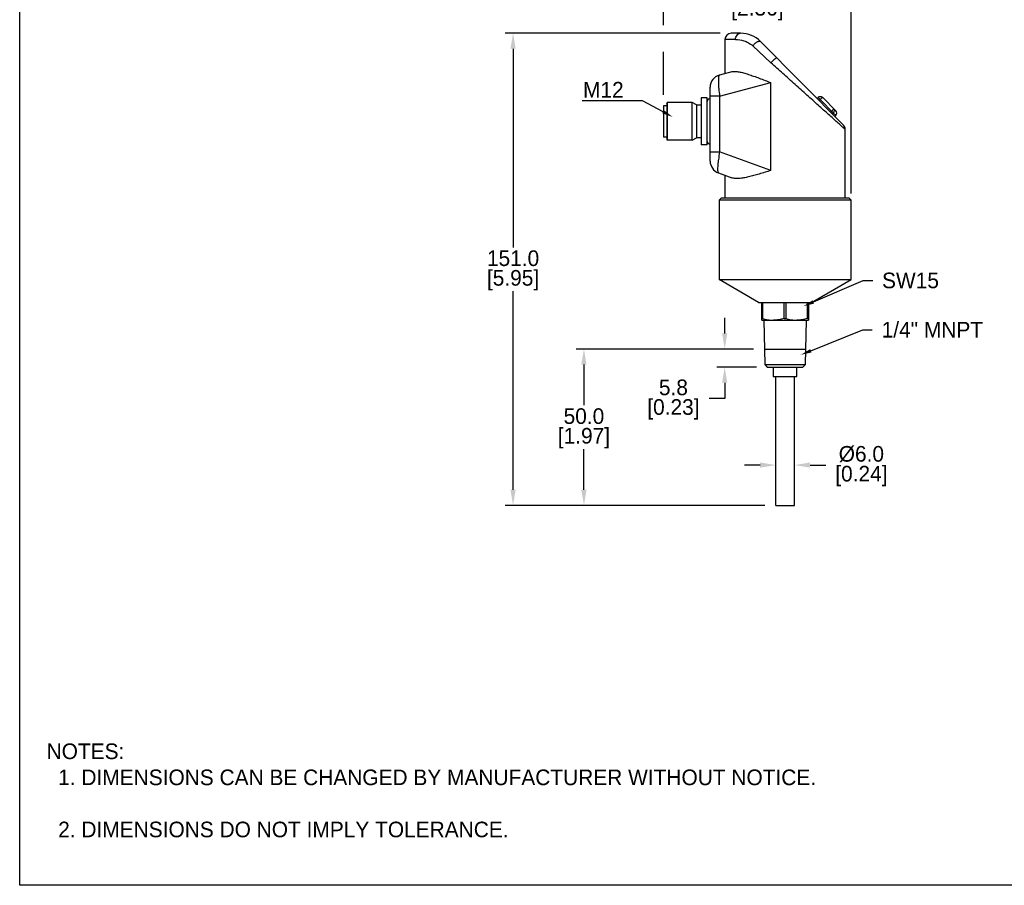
# Model space of a CAD drawing. Header units: inches. Extents: x 0 to 559, y 0 to 432.
# Tile 1 of 3: x 0 to 315, y 0 to 277. Entities that reach past the tile are written whole.
import ezdxf
from ezdxf import colors
from ezdxf.entities.mleader import LeaderData, LeaderLine
from ezdxf.math import Vec2, Vec3

# ---------------------------------------------------------------- set-up
doc = ezdxf.new("R2010")
doc.units = ezdxf.units.IN
doc.header["$LTSCALE"] = 10
doc.header["$MEASUREMENT"] = 0
doc.layers.add('DIMENSIONS', color=140, linetype='Continuous')
doc.layers.add('TEXT', color=140, linetype='Continuous')
doc.dimstyles.get("Standard").update_dxf_attribs({"dimtxt": 5, "dimasz": 5, "dimexe": 2.5, "dimexo": 3.5, "dimgap": 1, "dimtad": 0, "dimtih": 1, "dimtoh": 1, "dimdec": 1, "dimzin": 0, "dimdsep": 46, "dimtxsty": 'Standard', "dimcen": 0, "dimadec": 0, "dimazin": 0, "dimtfac": 1, "dimtdec": 1, "dimtofl": 0, "dimtmove": 0, "dimatfit": 3, "dimfxl": 0, "dimtolj": 1, "dimtzin": 0, "dimarcsym": 0})

# ---------------------------------------------------------------- blocks, each defined once
blk = doc.blocks.new('*D21')
at = {"layer": 'DEFPOINTS', "color": 0}
for p in [(206.08, 283.42), (206.08, 249.35), (266.13, 217.73)]:
    blk.add_point(p, dxfattribs=at)
at = {"layer": 'DIMENSIONS', "color": 0, "lineweight": -2}
for p, q in [((206.08, 275.08), (206.08, 285.92)), ((266.13, 221.23), (266.13, 285.92)), ((211.08, 283.42), (224.27, 283.42)), ((261.13, 283.42), (247.93, 283.42)), ((206.08, 252.85), (206.08, 266.55))]:
    blk.add_line(p, q, dxfattribs=at)
at = {"layer": 'DIMENSIONS', "color": 0}
for points in [[(211.08, 284.25), (211.08, 282.58), (206.08, 283.42)], [(261.13, 284.25), (261.13, 282.58), (266.13, 283.42)]]:
    blk.add_solid(points, dxfattribs=at)
at = {"layer": 'DIMENSIONS', "color": 0, "char_height": 5, "attachment_point": 5}
for s, insert in [('\\A1;60.0', (236.1, 286.92)), ('\\A1;[2.36]', (236.1, 279.92))]:
    blk.add_mtext(s, dxfattribs=dict(at, insert=insert))
blk = doc.blocks.new('*D17')
at = {"layer": 'DEFPOINTS', "color": 0}
for p in [(247.98, 134.4), (241.98, 121.52), (247.98, 121.52)]:
    blk.add_point(p, dxfattribs=at)
at = {"layer": 'DIMENSIONS', "color": 0, "lineweight": -2}
for p, q in [((241.98, 125.02), (241.98, 136.9)), ((247.98, 125.02), (247.98, 136.9)), ((236.98, 134.4), (231.98, 134.4)), ((252.98, 134.4), (257.98, 134.4))]:
    blk.add_line(p, q, dxfattribs=at)
at = {"layer": 'DIMENSIONS', "color": 0}
for points in [[(236.98, 135.24), (236.98, 133.57), (241.98, 134.4)], [(252.98, 135.24), (252.98, 133.57), (247.98, 134.4)]]:
    blk.add_solid(points, dxfattribs=at)
at = {"layer": 'DIMENSIONS', "color": 0, "char_height": 5, "attachment_point": 5}
for s, insert in [('\\A1;%%C6.0', (269.39, 137.9)), ('\\A1;[0.24]', (269.39, 130.9))]:
    blk.add_mtext(s, dxfattribs=dict(at, insert=insert))
blk = doc.blocks.new('*D18')
at = {"layer": 'DEFPOINTS', "color": 0}
for p in [(238.34, 171.52), (225.65, 165.72), (239.28, 165.72)]:
    blk.add_point(p, dxfattribs=at)
at = {"layer": 'DIMENSIONS', "color": 0, "lineweight": -2}
for p, q in [((225.65, 176.52), (225.65, 181.52)), ((234.84, 171.52), (223.15, 171.52)), ((235.78, 165.72), (223.15, 165.72)), ((225.65, 160.72), (225.65, 155.72)), ((225.65, 155.72), (220.65, 155.72))]:
    blk.add_line(p, q, dxfattribs=at)
at = {"layer": 'DIMENSIONS', "color": 0}
for points in [[(224.81, 176.52), (226.48, 176.52), (225.65, 171.52)], [(224.81, 160.72), (226.48, 160.72), (225.65, 165.72)]]:
    blk.add_solid(points, dxfattribs=at)
at = {"layer": 'DIMENSIONS', "color": 0, "char_height": 5, "attachment_point": 5}
for s, insert in [('\\A1;5.8', (209.23, 159.22)), ('\\A1;[0.23]', (209.23, 152.22))]:
    blk.add_mtext(s, dxfattribs=dict(at, insert=insert))
blk = doc.blocks.new('*D23')
at = {"layer": 'DEFPOINTS', "color": 0}
for p in [(238.34, 171.52), (180.59, 121.52), (241.98, 121.52)]:
    blk.add_point(p, dxfattribs=at)
at = {"layer": 'DIMENSIONS', "color": 0, "lineweight": -2}
for p, q in [((234.84, 171.52), (178.09, 171.52)), ((180.59, 166.52), (180.59, 153.52)), ((180.59, 126.52), (180.59, 139.52)), ((238.48, 121.52), (178.09, 121.52))]:
    blk.add_line(p, q, dxfattribs=at)
at = {"layer": 'DIMENSIONS', "color": 0}
for points in [[(179.75, 166.52), (181.42, 166.52), (180.59, 171.52)], [(179.75, 126.52), (181.42, 126.52), (180.59, 121.52)]]:
    blk.add_solid(points, dxfattribs=at)
at = {"layer": 'DIMENSIONS', "color": 0, "char_height": 5, "attachment_point": 5}
for s, insert in [('\\A1;50.0', (180.59, 150.02)), ('\\A1;[1.97]', (180.59, 143.02))]:
    blk.add_mtext(s, dxfattribs=dict(at, insert=insert))
blk = doc.blocks.new('*D24')
at = {"layer": 'DEFPOINTS', "color": 0}
for p in [(227.7, 272.53), (157.91, 121.52), (241.98, 121.52)]:
    blk.add_point(p, dxfattribs=at)
at = {"layer": 'DIMENSIONS', "color": 0, "lineweight": -2}
for p, q in [((224.2, 272.53), (155.41, 272.53)), ((157.91, 267.53), (157.91, 204.03)), ((157.91, 126.52), (157.91, 190.03)), ((238.48, 121.52), (155.41, 121.52))]:
    blk.add_line(p, q, dxfattribs=at)
at = {"layer": 'DIMENSIONS', "color": 0}
for points in [[(157.07, 267.53), (158.74, 267.53), (157.91, 272.53)], [(157.07, 126.52), (158.74, 126.52), (157.91, 121.52)]]:
    blk.add_solid(points, dxfattribs=at)
at = {"layer": 'DIMENSIONS', "color": 0, "char_height": 5, "attachment_point": 5}
for s, insert in [('\\A1;151.0', (157.91, 200.53)), ('\\A1;[5.95]', (157.91, 193.53))]:
    blk.add_mtext(s, dxfattribs=dict(at, insert=insert))

msp = doc.modelspace()

# ---------------------------------------------------------------- linework, layer by layer
for p, q in [((230.75, 272.53), (227.7, 272.53)), ((225.7, 270.53), (225.7, 259.59)), ((229.1, 270.53), (225.7, 270.53)), ((234.62, 268.48), (240.42, 263.08)), ((263.67, 243.14), (237.11, 269.89)), ((227.89, 260.18), (223.94, 259.12)), ((224.03, 252.34), (240.42, 256.73)), ((240.42, 228.6), (240.42, 256.73)), ((220.98, 231.63), (220.98, 255.26)), ((224.03, 252.34), (220.98, 252.34)), ((224.03, 252.34), (224.03, 234.56)), ((207.08, 249.35), (206.08, 249.35)), ((206.08, 249.35), (206.08, 239.3)), ((207.08, 250.13), (207.28, 250.33)), ((207.08, 250.13), (207.08, 238.53)), ((207.28, 250.33), (207.28, 238.33)), ((215.28, 250.33), (207.28, 250.33)), ((215.28, 238.33), (215.28, 250.33)), ((216.58, 249.58), (215.28, 250.33)), ((216.58, 249.58), (216.58, 239.08)), ((216.58, 249.58), (218.08, 249.58)), ((218.08, 251.88), (218.08, 236.78)), ((220.08, 251.88), (218.08, 251.88)), ((220.08, 236.78), (220.08, 251.88)), ((255.27, 251.6), (255.59, 251.92)), ((261.25, 246.26), (255.59, 251.92)), ((256.16, 251.35), (255.84, 251.03)), ((257.01, 251.92), (261.25, 247.68)), ((259.57, 247.26), (259.91, 247.6)), ((260.44, 247.07), (260.1, 246.73)), ((260.91, 245.92), (261.25, 246.26)), ((264.25, 219.73), (264.25, 241.72)), ((207.08, 239.3), (206.08, 239.3)), ((207.08, 238.53), (207.28, 238.33)), ((215.28, 238.33), (207.28, 238.33)), ((215.28, 238.33), (216.58, 239.08)), ((218.08, 239.08), (216.58, 239.08)), ((220.08, 236.78), (218.08, 236.78)), ((220.98, 234.56), (224.03, 234.56)), ((240.42, 228.6), (224.03, 234.56)), ((223.61, 227.87), (227.97, 226.28)), ((225.7, 227.11), (225.7, 219.73)), ((223.83, 219.08), (223.83, 193.73)), ((266.13, 219.08), (223.83, 219.08)), ((223.85, 219.1), (224.48, 219.73)), ((265.48, 219.73), (224.48, 219.73)), ((265.48, 219.73), (266.13, 219.08)), ((266.13, 193.73), (266.13, 219.08)), ((223.83, 193.73), (266.13, 193.73)), ((236.48, 186.42), (223.86, 193.71)), ((253.48, 186.42), (266.13, 193.73)), ((236.48, 186.42), (253.48, 186.42)), ((237.48, 180.72), (237.48, 186.42)), ((237.76, 186.42), (237.76, 181.3)), ((244.69, 181.3), (244.69, 186.42)), ((245.26, 186.42), (245.26, 181.3)), ((252.19, 181.3), (252.19, 186.42)), ((252.48, 186.42), (252.48, 180.72)), ((237.48, 181.3), (237.76, 181.3)), ((237.48, 180.72), (252.48, 180.72)), ((238.12, 180.72), (238.47, 166.52)), ((244.69, 181.3), (245.26, 181.3)), ((251.49, 166.52), (251.84, 180.72)), ((252.19, 181.3), (252.48, 181.3)), ((238.34, 171.52), (251.61, 171.52)), ((238.47, 166.52), (251.49, 166.52)), ((238.47, 166.52), (239.28, 165.72)), ((239.28, 165.72), (250.67, 165.72)), ((241.18, 165.72), (241.18, 162.72)), ((248.78, 162.72), (248.78, 165.72)), ((250.67, 165.72), (251.49, 166.52)), ((241.18, 162.72), (248.78, 162.72)), ((241.98, 121.52), (241.98, 162.72)), ((247.98, 121.52), (247.98, 162.72)), ((241.98, 121.52), (247.98, 121.52))]:
    msp.add_line(p, q)
for centre, radius, start, end in [((227.7, 270.53), 2, 90, 180), ((230.75, 263.53), 9, 45.0017, 89.9983), ((224.98, 255.26), 4, 105.0211, 179.9789), ((256.3, 251.21), 1, 45.0511, 134.9489), ((220.97, 250.72), 0.89, 89.3584, 179.9989), ((260.54, 246.97), 1, 315, 45), ((262.25, 241.72), 2, 0.0061, 45.0033), ((220.97, 237.94), 0.89, 180.0013, 270.6409), ((224.98, 231.63), 4, 180.0151, 249.985)]:
    msp.add_arc(centre, radius, start, end)
for points, knots in [([(229.1, 270.53), (229.1, 270.79), (229.18, 271.29), (229.54, 271.96), (230.08, 272.41), (230.53, 272.53), (230.75, 272.53)], [0, 0, 0, 0, 0.27194, 0.531524, 0.772686, 1, 1, 1, 1]), ([(229.1, 270.53), (230, 270.53), (231.45, 270.3), (233.29, 269.5), (234.2, 268.86), (234.62, 268.48)], [0, 0, 0, 0, 0.45072, 0.715557, 1, 1, 1, 1]), ([(234.62, 268.48), (234.81, 268.74), (235.13, 269.1), (235.62, 269.5), (235.98, 269.75), (236.33, 269.92), (236.65, 270.01), (236.92, 270.01), (237.06, 269.94), (237.11, 269.89)], [0, 0, 0, 0, 0.313488, 0.469476, 0.614688, 0.742452, 0.848591, 0.932198, 1, 1, 1, 1]), ([(264.25, 241.72), (264.25, 241.72), (264.25, 241.73), (264.24, 241.73), (264.22, 241.75), (264.2, 241.77), (264.15, 241.82), (264.07, 241.89), (263.97, 241.98), (263.85, 242.08), (263.71, 242.21), (263.49, 242.41), (263.16, 242.7), (262.72, 243.1), (262.21, 243.55), (261.64, 244.06), (261.02, 244.62), (260.1, 245.44), (258.86, 246.56), (257.27, 247.98), (255.58, 249.5), (253.8, 251.09), (251.33, 253.31), (248.15, 256.16), (244.3, 259.61), (241.7, 261.92), (240.42, 263.08)], [0, 0, 0, 0, 0.000105, 0.000447, 0.001027, 0.00184, 0.004162, 0.007394, 0.011516, 0.016509, 0.022351, 0.029023, 0.044757, 0.06347, 0.084906, 0.108811, 0.134936, 0.163053, 0.224436, 0.291453, 0.362866, 0.437665, 0.515018, 0.674775, 0.837705, 1, 1, 1, 1]), ([(242.39, 264.57), (242.37, 264.6), (242.31, 264.6), (242.23, 264.58), (242.11, 264.53), (241.93, 264.42), (241.58, 264.17), (241.09, 263.75), (240.7, 263.37), (240.5, 263.16), (240.48, 263.13), (240.45, 263.11), (240.43, 263.08)], [0, 0, 0, 0, 0.036195, 0.06451, 0.100822, 0.197667, 0.323829, 0.642193, 1, 1, 1, 1.047054, 1.047054, 1.047054, 1.047054]), ([(223.94, 259.12), (223.91, 259.11), (223.85, 259.06), (223.78, 258.94), (223.73, 258.76), (223.68, 258.53), (223.65, 258.24), (223.62, 257.74), (223.61, 257.01), (223.65, 256), (223.77, 254.42), (223.91, 253.19), (224.03, 252.34)], [0, 0, 0, 0, 0.013763, 0.033175, 0.059997, 0.094722, 0.137386, 0.187794, 0.310312, 0.458345, 0.626701, 1, 1, 1, 1]), ([(227.89, 260.18), (228.24, 260.27), (229.03, 260.33), (230.3, 260.17), (231.72, 259.84), (233.28, 259.36), (234.94, 258.79), (237.34, 257.9), (239.17, 257.2), (240.42, 256.73)], [0, 0, 0, 0, 0.082576, 0.179824, 0.291589, 0.416061, 0.55109, 0.694607, 1, 1, 1, 1]), ([(256.16, 251.35), (256.25, 251.44), (256.39, 251.57), (256.57, 251.72), (256.69, 251.81), (256.8, 251.88), (256.9, 251.92), (256.98, 251.94), (257.01, 251.92)], [0, 0, 0, 0, 0.369309, 0.536187, 0.682783, 0.804361, 0.897661, 1, 1, 1, 1]), ([(260.51, 248.41), (260.52, 248.4), (260.52, 248.37), (260.48, 248.27), (260.36, 248.1), (260.16, 247.87), (260, 247.69), (259.91, 247.6)], [0, 0, 0, 0, 0.032916, 0.093513, 0.307698, 0.625033, 1, 1, 1, 1]), ([(260.44, 247.07), (260.54, 247.16), (260.69, 247.37), (260.78, 247.75), (260.73, 248.12), (260.6, 248.33), (260.51, 248.41)], [0, 0, 0, 0, 0.262976, 0.518223, 0.762706, 1, 1, 1, 1]), ([(224.03, 234.56), (223.88, 233.73), (223.68, 232.52), (223.49, 230.97), (223.4, 229.98), (223.37, 229.25), (223.38, 228.77), (223.39, 228.48), (223.42, 228.24), (223.47, 228.06), (223.52, 227.93), (223.58, 227.88), (223.61, 227.87)], [0, 0, 0, 0, 0.372847, 0.541002, 0.689008, 0.811682, 0.862222, 0.905044, 0.939934, 0.966891, 0.986349, 1, 1, 1, 1]), ([(240.42, 228.6), (239.17, 228.23), (237.34, 227.68), (234.95, 227), (233.3, 226.57), (231.76, 226.24), (230.35, 226.05), (229.09, 226.02), (228.31, 226.16), (227.97, 226.28)], [0, 0, 0, 0, 0.305079, 0.44809, 0.582424, 0.70617, 0.817522, 0.915263, 1, 1, 1, 1]), ([(237.76, 181.3), (238.32, 181.12), (239.47, 180.83), (240.64, 180.72), (241.23, 180.72)], [0, 0, 0, 0, 0.501648, 1, 1, 1, 1]), ([(244.69, 181.3), (244.13, 181.12), (242.99, 180.83), (241.81, 180.72), (241.23, 180.72)], [0, 0, 0, 0, 0.501606, 1, 1, 1, 1]), ([(245.26, 181.3), (245.82, 181.12), (246.97, 180.83), (248.14, 180.72), (248.73, 180.72)], [0, 0, 0, 0, 0.501648, 1, 1, 1, 1]), ([(252.19, 181.3), (251.63, 181.12), (250.49, 180.83), (249.31, 180.72), (248.73, 180.72)], [0, 0, 0, 0, 0.501606, 1, 1, 1, 1])]:
    msp.add_open_spline(points, degree=3, knots=knots)
at = {"layer": 'DEFPOINTS'}
msp.add_lwpolyline([(558.8, 0), (0, 0), (0, 431.8), (558.8, 431.8)], close=True, dxfattribs=at)

# ---------------------------------------------------------------- texts
at = {"layer": 'DIMENSIONS', "char_height": 3.5}
for insert, attachment_point in [((98.61, 112.42), 6), ((130.2, 112.22), 4)]:
    msp.add_mtext('\\A1;', dxfattribs=dict(at, insert=insert, attachment_point=attachment_point))
at = {"layer": 'TEXT', "insert": (8.61, 45.36), "char_height": 5, "attachment_point": 1}
msp.add_mtext_dynamic_manual_height_columns('NOTES:\\P  1. DIMENSIONS CAN BE CHANGED BY MANUFACTURER WITHOUT NOTICE.\\P\\P  2. DIMENSIONS DO NOT IMPLY TOLERANCE.', width=363.4473, gutter_width=25, heights=[0], dxfattribs=at)

# ---------------------------------------------------------------- dimensions: what is measured, and where the dimension line sits
at = {"layer": 'DIMENSIONS'}
dim = msp.add_linear_dim(base=(206.0768, 283.4163), p1=(266.1262, 217.7269), p2=(206.0768, 249.3519), dimstyle='Standard', override={"dimpost": '\\X'}, dxfattribs=at)
dim.commit()
dim.dimension.update_dxf_attribs({"geometry": '*D21', "text_midpoint": (236.1015, 283.4163)})
for base, p1, p2, picture, middle in [((157.91, 121.52), (227.7, 272.53), (241.98, 121.52), '*D24', (157.91, 197.03)), ((225.65, 165.72), (238.34, 171.52), (239.28, 165.72), '*D18', (209.23, 155.72)), ((180.59, 121.52), (238.34, 171.52), (241.98, 121.52), '*D23', (180.59, 146.52))]:
    dim = msp.add_linear_dim(base=base, p1=p1, p2=p2, angle=90, dimstyle='Standard', override={"dimpost": '\\X'}, dxfattribs=at)
    dim.commit()
    dim.dimension.update_dxf_attribs({"geometry": picture, "text_midpoint": middle})
dim = msp.add_linear_dim(base=(247.98, 134.4), p1=(241.98, 121.52), p2=(247.98, 121.52), text='%%C<>', dimstyle='Standard', override={"dimpost": '\\X'}, dxfattribs=at)
dim.commit()
dim.dimension.update_dxf_attribs({"geometry": '*D17', "text_midpoint": (269.39, 134.4)})

# ---------------------------------------------------------------- leaders
at = {"layer": 'TEXT'}
ml = msp.add_multileader_mtext('Standard', dxfattribs=at)
ml.set_content('M12', color=256)
ml.set_leader_properties()
ml.build(insert=Vec2(0, 0))
ml.multileader.update_dxf_attribs({"text_right_attachment_type": 6, "dogleg_length": 3, "arrow_head_size": 3.5})
ctx = ml.context
ctx.base_point, ctx.char_height, ctx.arrow_head_size, ctx.landing_gap_size, ctx.plane_origin = Vec3(178.66, 254.45), 5, 3.5, 3, Vec3(208.99, 245.75)
ctx.right_attachment, ctx.text_align_type = 6, 2
notes = []
notes.append((ctx, [(0, (1, 1, 0), (199.32, 250.95), (-1, 0), 3, [(0, [(208.99, 245.75)], 0, [])])]))
ctx.mtext.insert, ctx.mtext.alignment, ctx.mtext.flow_direction = Vec3(193.32, 256.95), 3, 5
ml = msp.add_multileader_mtext('Standard', dxfattribs=at)
ml.set_content('SW15', color=256)
ml.set_leader_properties()
ml.build(insert=Vec2(0, 0))
ml.multileader.update_dxf_attribs({"text_right_attachment_type": 6, "dogleg_length": 3, "arrow_head_size": 3.5})
ctx = ml.context
ctx.base_point, ctx.char_height, ctx.arrow_head_size, ctx.landing_gap_size, ctx.plane_origin = Vec3(273.01, 193.46), 5, 3.5, 3, Vec3(250.8, 185.19)
ctx.right_attachment = 6
notes.append((ctx, [(0, (1, 1, 0), (270.01, 193.46), (1, 0), 3, [(0, [(250.8, 185.19)], 0, [])])]))
ctx.mtext.insert, ctx.mtext.flow_direction = Vec3(276.01, 195.96), 5
ml = msp.add_multileader_mtext('Standard', dxfattribs=at)
ml.set_content('1/4" MNPT', color=256)
ml.set_leader_properties()
ml.build(insert=Vec2(0, 0))
ml.multileader.update_dxf_attribs({"text_right_attachment_type": 6, "dogleg_length": 3, "arrow_head_size": 3.5})
ctx = ml.context
ctx.base_point, ctx.char_height, ctx.arrow_head_size, ctx.landing_gap_size, ctx.plane_origin = Vec3(272.88, 177.7), 5, 3.5, 3, Vec3(249.98, 169.65)
ctx.right_attachment = 6
notes.append((ctx, [(0, (1, 1, 0), (269.88, 177.7), (1, 0), 3, [(0, [(249.98, 169.65)], 0, [])])]))
ctx.mtext.insert, ctx.mtext.flow_direction = Vec3(275.88, 180.2), 5
for ctx, leaders in notes:
    for number, flags, end, landing, length, lines in leaders:
        leader = LeaderData()
        leader.index, (leader.has_last_leader_line, leader.has_dogleg_vector, leader.attachment_direction) = number, flags
        leader.last_leader_point, leader.dogleg_vector, leader.dogleg_length = Vec3(end), Vec3(landing), length
        for number, points, colour, breaks in lines:
            line = LeaderLine()
            line.index, line.vertices, line.color, line.breaks = number, Vec3.list(points), colors.encode_raw_color(colour), breaks
            leader.lines.append(line)
        ctx.leaders.append(leader)

doc.saveas('drawing.dxf')
